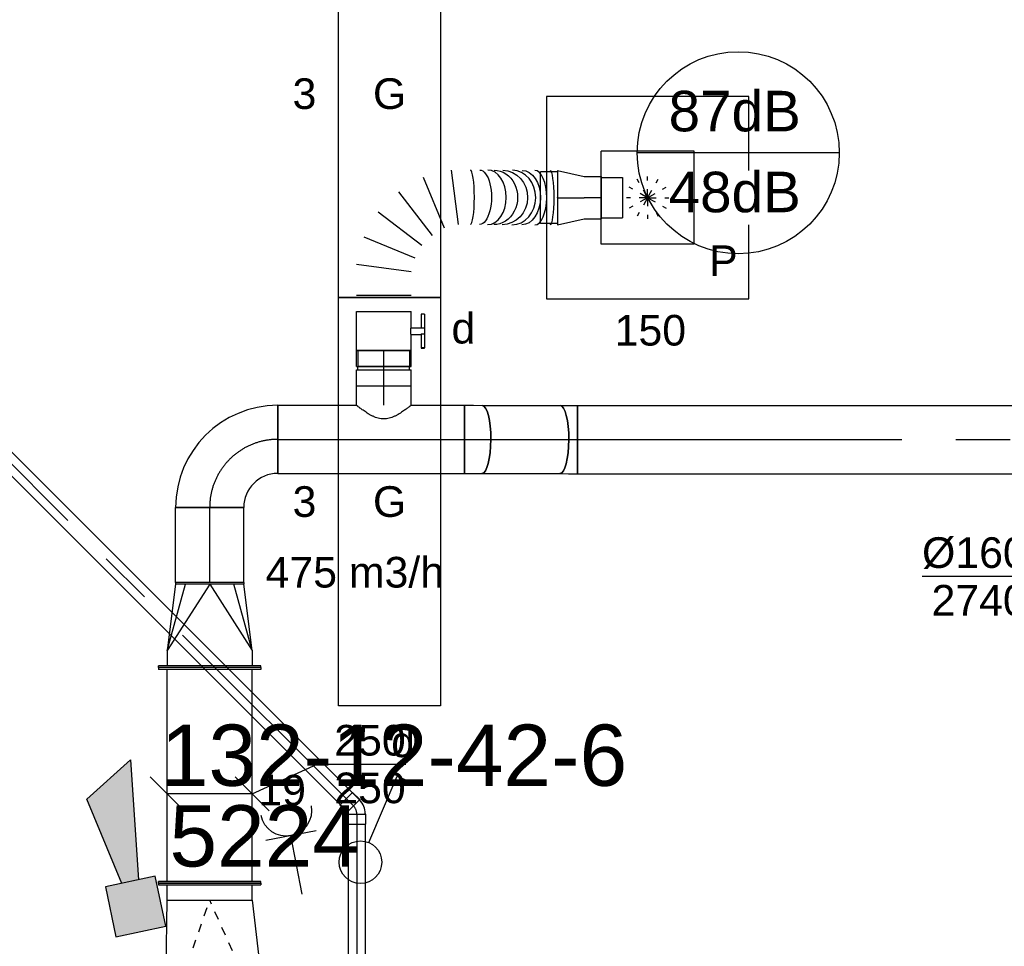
# Model space of a CAD drawing. Extents: x -238422 to 258194, y -34825 to 126331.
# Tile 170 of 239: x 14515 to 17407, y 20856 to 23578. Entities that reach past the tile are written whole.
import ezdxf
from ezdxf.enums import TextEntityAlignment as Align

# ---------------------------------------------------------------- set-up
doc = ezdxf.new("R2010")
doc.units = 0
doc.header["$LTSCALE"] = 50
doc.linetypes.add('CENTER2', pattern=[28.575000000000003, 19.05, -3.175, 3.175, -3.175])
doc.linetypes.add('STREEPJES', pattern=[0.1, 0.05, -0.05])
doc.layers.get('0').update_dxf_attribs({"linetype": 'CONTINUOUS'})
for name, color, linetype in [('brandmelddecibels', 3, 'CONTINUOUS'), ('brandmeldserienummers', 1, 'CONTINUOUS'), ('EL6222--', 3, 'CONTINUOUS'), ('EL6311--', 3, 'CONTINUOUS'), ('EL6511--', 3, 'CONTINUOUS'), ('lMcht aanvoer bestaand', 1, 'CONTINUOUS'), ('lMcht aanvoer bestaand_PR', 1, 'CONTINUOUS'), ('WL524---_D', 153, 'CONTINUOUS'), ('WL524---_HARTLIJN', 8, 'CONTINUOUS'), ('WL570---_TOEVOER', 3, 'CONTINUOUS'), ('WL570---_TOEVOER_HL', 8, 'CONTINUOUS'), ('WL570---_TOEVOER_RST', 2, 'CONTINUOUS'), ('WL570---_TOEVOER_RST_HL', 1, 'CONTINUOUS'), ('WM570---_RETOUR', 1, 'CONTINUOUS'), ('WM570---_TOEVOER', 1, 'CONTINUOUS'), ('WM570---_TOEVOER_PR', 1, 'CONTINUOUS'), ('WM570---_TOEVOER_RST_PR', 1, 'CONTINUOUS')]:
    doc.layers.add(name, color=color, linetype=linetype)
doc.styles.add('BURO-018', font='ARIAL.TTF', dxfattribs={"height": 90})

# ---------------------------------------------------------------- blocks, each defined once
blk = doc.blocks.new('E001611200300')
at = {"color": 0}
for p, q in [((-12, -3), (-12, 3)), ((-12, 3), (12, 3)), ((12, 3), (12, -3)), ((12, -3), (-12, -3))]:
    blk.add_line(p, q, dxfattribs=at)
at = {"color": 0, "linetype": 'Continuous', "style": 'BURO-018'}
for tag, p in [('E_GKAST', (0, 8)), ('E_GROEP', (0, 5)), ('E_SGROEP', (4.5, 5)), ('E_ARMCODE', (0, 0)), ('E_SLET', (4.5, -3))]:
    blk.add_attdef(tag, text='', height=1.8, dxfattribs=at).set_placement(p, align=Align.MIDDLE)
blk = doc.blocks.new('1114A1')
at = {"color": 0, "linetype": 'Continuous'}
for p, q in [((0.625, 3.332531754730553), (2.742413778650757, 7)), ((2.742413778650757, 7), (3.954849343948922, 6.299999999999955))]:
    blk.add_line(p, q, dxfattribs=at)
blk.add_circle((0, 2.25), 1.25, dxfattribs=at)
at = {"color": 0, "linetype": 'Continuous', "style": 'BURO-018'}
for tag, height, p in [('E_SLET1', 1.8, (3.355960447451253, 9)), ('E_GROEP', 1.799999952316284, (0, 0)), ('E_GKAST', 1.799999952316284, (0, 0))]:
    blk.add_attdef(tag, text='', height=height, dxfattribs=at).set_placement(p, align=Align.MIDDLE)
at = {"color": 0, "linetype": 'Continuous', "style": 'BURO-018', "flags": 1}
for tag in ['E_MATCODE', 'E_SGROEP']:
    blk.add_attdef(tag, text='', height=1.799999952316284, dxfattribs=at).set_placement((0, 0), align=Align.MIDDLE)
blk = doc.blocks.new('E00028')
at = {"color": 0, "linetype": 'Continuous'}
for p, q in [((1.5, 11), (-1.5, 9.267949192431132)), ((1.5, 11), (0.5, 4)), ((-0.5, 4), (-1.5, 9.267949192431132)), ((-1.5, 4), (-1.5, 1)), ((1.5, 4), (-1.5, 4)), ((1.5, 1), (1.5, 4)), ((-1.5, 1), (1.5, 1))]:
    blk.add_line(p, q, dxfattribs=at)
for points in [[(-1.5, 9.267949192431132), (1.5, 11), (-0.5, 4), (0.5, 4)], [(-1.5, 4), (1.5, 4), (-1.5, 1), (1.5, 1)]]:
    blk.add_solid(points, dxfattribs=at)
at = {"color": 0, "linetype": 'Continuous', "style": 'BURO-018'}
blk.add_attdef('E_TEXT1', text='', height=1.8, dxfattribs=at).set_placement((0, 13.5), align=Align.MIDDLE)
at = {"color": 0, "linetype": 'Continuous', "style": 'BURO-018', "flags": 1}
blk.add_attdef('E_MATCODE', (0, 0), '', height=1.799999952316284, dxfattribs=at)
blk = doc.blocks.new('111304')
at = {"color": 0, "linetype": 'Continuous'}
for p, q in [((-1.5, 4.5), (1.5, 4.5)), ((0, 1), (0, 4.5))]:
    blk.add_line(p, q, dxfattribs=at)
blk.add_arc((0, 6), 1.5, 180, 0, dxfattribs=at)
at = {"color": 0, "linetype": 'Continuous', "style": 'BURO-018'}
for tag, p in [('E_GKAST', (0, 11.5)), ('E_GROEP', (0, 8.5)), ('E_SGROEP', (4.5, 8.5))]:
    blk.add_attdef(tag, text='', height=1.8, dxfattribs=at).set_placement(p, align=Align.MIDDLE)
at = {"color": 0, "linetype": 'Continuous', "style": 'BURO-018', "flags": 1}
for tag, height, p in [('E_VERMCODE', 1.8, (13, 8.5)), ('E_MATCODE', 1.799999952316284, (0, 0))]:
    blk.add_attdef(tag, text='', height=height, dxfattribs=at).set_placement(p, align=Align.MIDDLE)
blk = doc.blocks.new('*U260')
at = {"color": 0, "ltscale": 10}
for p, q in [((-25.43291298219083, 100.0000000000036, -2900.000000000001), (-0.1277565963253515, 100.0000000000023, -2900.000000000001)), ((-0.1322629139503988, 99.99999414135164, -2900.000000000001), (26.06989191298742, 100.0681249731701, -2900.000000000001)), ((26.06989191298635, 100.0681249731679, -2900.000000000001), (26.58993006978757, -99.93119892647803, -2900.000000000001)), ((-25.43291298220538, -99.99999999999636, -2900.000000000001), (0.1277565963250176, -99.99999999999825, -2900.000000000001)), ((0.1322629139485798, -99.99999414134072, -2900.000000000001), (26.58993006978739, -99.93119892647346, -2900.000000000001))]:
    blk.add_line(p, q, dxfattribs=at)
blk.add_ellipse((-25.4329129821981, 3.637978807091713e-12, -2900.000000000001), major_axis=(6.361144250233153e-12, 100), ratio=0.258806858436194, start_param=3.141592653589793, end_param=6.283185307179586, dxfattribs=at)
at = {"layer": 'WL570---_TOEVOER_HL', "linetype": 'CENTER2'}
blk.add_ellipse((26.32486459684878, 2.009235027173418, -2900.000000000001), major_axis=(-199.9955297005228, -0.5200282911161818), ratio=0.009704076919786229, start_param=1.308996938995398, end_param=1.570796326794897, dxfattribs=at)
at = {"layer": 'WM570---_TOEVOER_PR', "color": 1, "style": 'BURO-018'}
blk.add_attdef('POSNR', text='', height=90, dxfattribs=at).set_placement((0, 0), align=Align.MIDDLE)
blk = doc.blocks.new('*U261')
at = {"color": 0, "ltscale": 10}
for p, q in [((1.818989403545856e-12, 100, -2968.185615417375), (229.0521109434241, 100.0000000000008, -2968.185615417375)), ((3.637978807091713e-12, -100, -2968.185615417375), (229.052110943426, -99.9999999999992, -2968.185615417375))]:
    blk.add_line(p, q, dxfattribs=at)
blk.add_ellipse((3.637978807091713e-12, 0, -2968.185615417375), major_axis=(-3.494166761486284e-13, 100), ratio=0.2588068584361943, start_param=3.141592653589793, end_param=6.283185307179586, dxfattribs=at)
at = {"color": 0, "ltscale": 10, "extrusion": (2.775548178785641e-17, 7.216979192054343e-20, -1)}
blk.add_ellipse((229.0521109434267, 0, -2968.185615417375), major_axis=(-3.494166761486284e-13, 100), ratio=0.2588068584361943, start_param=0, end_param=3.141592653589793, dxfattribs=at)
at = {"layer": 'WL570---_TOEVOER_HL', "linetype": 'CENTER2'}
blk.add_line((3.637978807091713e-12, 0, -2968.185615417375), (229.052110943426, 8.003462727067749e-13, -2968.185615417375), dxfattribs=at)
at = {"layer": 'WM570---_TOEVOER_PR', "color": 1, "style": 'BURO-018'}
blk.add_attdef('POSNR', text='', height=90, dxfattribs=at).set_placement((0, 0), align=Align.MIDDLE)
blk = doc.blocks.new('*U262')
at = {"color": 0, "ltscale": 10}
for p, q in [((-26.32999999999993, 100, -2975), (0.1277565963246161, 100, -2975)), ((-26.32999999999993, -100, -2975), (-26.32999999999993, 100, -2975)), ((0.1322629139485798, 99.999994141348, -2975), (25.69284608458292, 99.93353152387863, -2975)), ((-26.32999999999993, -100, -2975), (-0.1277565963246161, -100, -2975)), ((-0.1322629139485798, -99.999994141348, -2975), (25.1728079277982, -100.0657923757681, -2975))]:
    blk.add_line(p, q, dxfattribs=at)
at = {"color": 0, "ltscale": 10, "extrusion": (1.470778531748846e-33, -1.336382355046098e-51, -1)}
blk.add_ellipse((25.43282700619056, -0.06613042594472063, -2975), major_axis=(0.2600190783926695, 99.99966194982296), ratio=0.2588068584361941, start_param=0, end_param=3.141592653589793, dxfattribs=at)
at = {"layer": 'WL570---_TOEVOER_HL', "linetype": 'CENTER2', "extrusion": (1.470778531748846e-33, 0, -1)}
blk.add_ellipse((-26.32999999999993, -1.940778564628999, -2975), major_axis=(-199.9962057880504, -3.475991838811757e-12), ratio=0.009704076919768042, start_param=1.570796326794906, end_param=1.832595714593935, dxfattribs=at)
at = {"layer": 'WM570---_TOEVOER_PR', "color": 1, "style": 'BURO-018'}
blk.add_attdef('POSNR', text='', height=90, dxfattribs=at).set_placement((0, 0), align=Align.MIDDLE)
blk = doc.blocks.new('*U263')
at = {"color": 0, "ltscale": 10}
for p, q in [((0, 100, -2975), (220.4104374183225, 99.99999999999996, -2975)), ((0, -100, -2975), (3.673940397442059e-14, 100, -2975)), ((220.4104374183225, 100, -2975), (220.4104374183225, -100, -2975)), ((0, -100, -2975), (220.4104374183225, -100, -2975))]:
    blk.add_line(p, q, dxfattribs=at)
at = {"layer": 'WL570---_TOEVOER_HL', "linetype": 'CENTER2'}
blk.add_line((0, 0, -2975), (220.4104374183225, -4.04887405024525e-14, -2975), dxfattribs=at)
at = {"layer": 'WM570---_TOEVOER_PR', "color": 1, "style": 'BURO-018'}
blk.add_attdef('POSNR', text='', height=90, dxfattribs=at).set_placement((0, 0), align=Align.MIDDLE)
blk = doc.blocks.new('*U264')
at = {"color": 0, "ltscale": 10}
for p, q in [((-200, -100, -2975), (-200, 100, -2975)), ((100, -200, -2975), (-100, -200, -2975))]:
    blk.add_line(p, q, dxfattribs=at)
for radius, start, end in [(300.0000000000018, 3.197442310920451e-13, 89.99999999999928), (100.0000000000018, 1.039168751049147e-12, 89.99999999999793)]:
    blk.add_arc((-200.0000000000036, -200.0000000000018, -2975), radius, start, end, dxfattribs=at)
at = {"layer": 'WL570---_TOEVOER_HL', "linetype": 'CENTER2'}
blk.add_arc((-200, -200, -2975), 200, 0, 90, dxfattribs=at)
at = {"layer": 'WM570---_TOEVOER_PR', "color": 1, "style": 'BURO-018'}
blk.add_attdef('POSNR', text='', height=90, dxfattribs=at).set_placement((0, 0), align=Align.MIDDLE)
blk = doc.blocks.new('*U265')
at = {"color": 0, "ltscale": 10}
for p, q in [((-5, 150, -2975), (0, 150, -2975)), ((-5, -150, -2975), (-4.999999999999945, 150, -2975)), ((0, -150, -2975), (5.510910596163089e-14, 150, -2975)), ((45, 125, -2975), (0, 125, -2975)), ((240, -5.456968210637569e-12, -2975), (45.00000000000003, 125, -2975)), ((45, 125, -2975), (240, 70.71067811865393, -2975)), ((239.9999999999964, 100.0000000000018, -2975), (45, 125, -2975)), ((245, 100, -2975), (240, 100, -2975)), ((240, -100, -2975), (240, 100, -2975)), ((245, -100, -2975), (245, 100, -2975)), ((240, -5.456968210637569e-12, -2975), (44.99999999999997, -125.0000000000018, -2975)), ((45, -125.0000000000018, -2975), (240, -70.71067811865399, -2975)), ((45, -125.0000000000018, -2975), (240, -100.0000000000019, -2975)), ((245, -100, -2975), (240, -100, -2975)), ((45, -125, -2975), (0, -125, -2975)), ((-5, -150, -2975), (0, -150, -2975))]:
    blk.add_line(p, q, dxfattribs=at)
at = {"layer": 'WM570---_TOEVOER_PR', "color": 1, "style": 'BURO-018'}
blk.add_attdef('POSNR', text='', height=90, dxfattribs=at).set_placement((0, 0), align=Align.MIDDLE)
blk = doc.blocks.new('*U266')
at = {"color": 0, "ltscale": 10}
for p, q in [((0, 150, -2975), (5, 150, -2975)), ((0, -150, -2975), (5.510910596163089e-14, 150, -2975)), ((5, -150, -2975), (5.000000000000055, 150, -2975)), ((632.7658424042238, 150, -2975), (627.7658424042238, 150, -2975)), ((627.7658424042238, -150, -2975), (627.7658424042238, 150, -2975)), ((632.7658424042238, -150, -2975), (632.7658424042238, 150, -2975)), ((5, 125, -2975), (627.7658424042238, 124.9999999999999, -2975)), ((5, -125, -2975), (627.7658424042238, -125.0000000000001, -2975)), ((0, -150, -2975), (5, -150, -2975)), ((632.7658424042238, -150, -2975), (627.7658424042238, -150, -2975))]:
    blk.add_line(p, q, dxfattribs=at)
at = {"layer": 'lMcht aanvoer bestaand_PR', "color": 1, "style": 'BURO-018'}
blk.add_attdef('POSNR', text='', height=90, dxfattribs=at).set_placement((0, 0), align=Align.MIDDLE)
blk = doc.blocks.new('*U267')
at = {"layer": 'lMcht aanvoer bestaand', "color": 0, "ltscale": 10}
for p, q in [((0, 0), (190.9887799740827, 87.52765266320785)), ((190.9887799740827, 87.52765266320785), (450.7636776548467, 87.52765266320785)), ((-300, 50.00000000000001), (-200, -50.00000000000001)), ((-50, 50.00000000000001), (50, -50.00000000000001)), ((0, 0), (-250, 0))]:
    blk.add_line(p, q, dxfattribs=at)
at = {"layer": 'lMcht aanvoer bestaand', "color": 0, "style": 'BURO-018'}
for p in [(240.9887799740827, 112.5276526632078), (240.9887799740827, -27.47234733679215)]:
    blk.add_text('250', height=90, dxfattribs=at).set_placement(p)
blk = doc.blocks.new('*U268')
at = {"color": 0, "ltscale": 10}
for p, q in [((0, 194.5230368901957, -2975), (-5, 194.5230368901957, -2975)), ((-5, -155.4769631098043, -2975), (-5.000000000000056, 194.5230368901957, -2975)), ((0, -155.4769631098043, -2975), (-5.628429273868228e-14, 194.5230368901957, -2975)), ((-476.4257699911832, 150, -2975), (-471.4257699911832, 150, -2975)), ((-476.4257699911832, -150, -2975), (-476.4257699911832, 150, -2975)), ((-471.4257699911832, -150, -2975), (-471.4257699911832, 150, -2975)), ((-426.4257699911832, 124.9999999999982, -2975), (-50, 169.523036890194, -2975)), ((-50, 169.5230368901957, -2975), (-5, 169.5230368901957, -2975)), ((-50, -130.4769631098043, -2975), (-50.00000000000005, 169.5230368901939, -2975)), ((-426.4257699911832, 125, -2975), (-471.4257699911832, 125, -2975)), ((-426.4257699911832, -125, -2975), (-426.4257699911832, 124.9999999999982, -2975)), ((-426.4257699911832, -125, -2975), (-471.4257699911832, -125, -2975)), ((-50, -130.4769631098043, -2975), (-426.4257699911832, -125.0000000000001, -2975)), ((-50, -130.4769631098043, -2975), (-5, -130.4769631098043, -2975)), ((-476.4257699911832, -150, -2975), (-471.4257699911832, -150, -2975)), ((0, -155.4769631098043, -2975), (-5, -155.4769631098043, -2975))]:
    blk.add_line(p, q, dxfattribs=at)
at = {"color": 8, "linetype": 'STREEPJES', "ltscale": 10}
for p, q in [((-50, 169.5230368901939, -300.0000000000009), (-426.4257699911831, -5.684341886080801e-14, -124.9999999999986)), ((-50, -130.4769631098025, -299.9999999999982), (-426.4257699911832, -8.526512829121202e-14, -124.9999999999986))]:
    blk.add_line(p, q, dxfattribs=at)
at = {"layer": 'lMcht aanvoer bestaand_PR', "color": 1, "style": 'BURO-018'}
blk.add_attdef('POSNR', text='', height=90, dxfattribs=at).set_placement((0, 0), align=Align.MIDDLE)
blk = doc.blocks.new('*U366')
at = {"color": 0, "ltscale": 10}
for p, q in [((297.5000000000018, 297.5, -2710), (-297.5, 297.5, -2710)), ((-297.5, 297.5, -2710), (-297.5, -297.5, -2710)), ((297.5000000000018, 80, -2710), (297.5000000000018, 297.5, -2710)), ((136.5000000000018, 136.5, -2710), (-136.5, 136.5, -2710)), ((-136.5, -136.5, -2710), (-136.5, 136.5, -2710)), ((136.5000000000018, -136.5, -2710), (136.5000000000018, 136.5, -2710)), ((297.5000000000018, -297.5, -2710), (297.5000000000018, -80, -2710)), ((136.5000000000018, -136.5, -2710), (-136.5, -136.5, -2710)), ((-297.5, -297.5, -2710), (297.5000000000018, -297.5, -2710))]:
    blk.add_line(p, q, dxfattribs=at)
at = {"color": 8, "linetype": 'STREEPJES', "ltscale": 10}
for q in [(0, 62.5, -2710), (-54.12658773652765, 31.25, -2710), (-31.25, 54.12658773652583, -2710), (31.25000000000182, 54.12658773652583, -2710), (54.12658773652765, 31.25, -2710), (-62.5, 0, -2710), (-54.12658773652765, -31.25, -2710), (-31.25, -54.12658773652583, -2710), (0, -62.5, -2710), (31.24999999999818, -54.12658773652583, -2710), (54.12658773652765, -31.25, -2710), (62.50000000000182, 0, -2710)]:
    blk.add_line((0, 0, -2710), q, dxfattribs=at)
at = {"layer": 'WL570---_TOEVOER_RST_HL', "linetype": 'CENTER2'}
blk.add_circle((0, 0, -2710), 0.075, dxfattribs=at)
at = {"layer": 'WL570---_TOEVOER_RST', "color": 1, "style": 'BURO-018'}
for tag in ['MC', 'Q']:
    blk.add_attdef(tag, text='', height=90, dxfattribs=at).set_placement((0, 0), align=Align.MIDDLE)
at = {"layer": 'WM570---_TOEVOER_RST_PR', "color": 1, "style": 'BURO-018'}
blk.add_attdef('POSNR', text='', height=90, dxfattribs=at).set_placement((0, 0), align=Align.MIDDLE)
blk = doc.blocks.new('*U1104')
at = {"color": 0, "ltscale": 10}
for p, q in [((0, 100, -2900), (3335.140486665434, 100, -2900)), ((0, -100, -2900), (0, 100, -2900)), ((0, -100, -2900), (3335.140486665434, -100, -2900))]:
    blk.add_line(p, q, dxfattribs=at)
at = {"layer": 'WL570---_TOEVOER_HL', "linetype": 'CENTER2'}
blk.add_line((0, 0, -2900), (3335.140486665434, 0, -2900), dxfattribs=at)
at = {"layer": 'WM570---_TOEVOER_PR', "color": 1, "style": 'BURO-018'}
blk.add_attdef('POSNR', text='', height=90, dxfattribs=at).set_placement((0, 0), align=Align.MIDDLE)
blk = doc.blocks.new('*U1176')
at = {"layer": 'WM570---_RETOUR', "color": 0, "ltscale": 10}
for p, q in [((-49.99999999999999, -49.99999999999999), (49.99999999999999, 49.99999999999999)), ((50, -6.123233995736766e-15), (-676.7956367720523, 8.288356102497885e-14))]:
    blk.add_line(p, q, dxfattribs=at)
at = {"layer": 'WM570---_RETOUR', "color": 0, "style": 'BURO-018'}
for s, p in [('%%c160', (-676.7956367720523, 25.00000000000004)), ('2740', (-648.9238768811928, -115))]:
    blk.add_text(s, height=90, dxfattribs=at).set_placement(p)
blk = doc.blocks.new('*U1228')
at = {"color": 0, "ltscale": 10}
for p, q in [((0, 100, -2975), (231.4213046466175, 100, -2975)), ((0, -100, -2975), (0, 100, -2975)), ((391.4213046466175, 100, -2975), (548.3107070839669, 100, -2975)), ((548.3107070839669, 100, -2975), (548.3107070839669, -100, -2975)), ((0, -100, -2975), (548.3107070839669, -100, -2975))]:
    blk.add_line(p, q, dxfattribs=at)
at = {"layer": 'WL570---_TOEVOER_HL', "linetype": 'CENTER2'}
blk.add_line((0, 0, -2975), (548.3107070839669, 0, -2975), dxfattribs=at)
at = {"layer": 'WM570---_TOEVOER_PR', "color": 1, "style": 'BURO-018'}
blk.add_attdef('POSNR', text='', height=90, dxfattribs=at).set_placement((0, 0), align=Align.MIDDLE)
blk = doc.blocks.new('*U1229')
at = {"color": 0, "ltscale": 10}
for p, q in [((0, 80, -2975), (57.29999999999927, 79.99999999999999, -2975)), ((57.29999999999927, 80, -2975), (57.29999999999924, -80, -2975)), ((0, -80, -2975), (57.29999999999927, -80.00000000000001, -2975))]:
    blk.add_line(p, q, dxfattribs=at)
blk.add_spline([(-0.3280590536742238, -79.58954587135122, -2975), (-1.305192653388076, -78.36239530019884, -2975), (-2.910129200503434, -76.33114051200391, -2975), (-5.106933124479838, -73.51662492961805, -2975), (-7.844236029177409, -69.94772929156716, -2975), (-11.05407930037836, -65.66107529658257, -2975), (-14.65031407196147, -60.70064981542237, -2975), (-18.52655242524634, -55.11735352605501, -2975), (-22.55381289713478, -48.9684786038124, -2975), (-26.57834982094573, -42.31712082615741, -2975), (-30.42083030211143, -35.23153212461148, -2975), (-33.87909553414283, -27.78442022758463, -2975), (-36.73791950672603, -20.05220258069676, -2975), (-38.78926254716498, -12.11422220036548, -2975), (-39.86333759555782, -4.051933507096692, -2975), (-39.86333759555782, 4.051933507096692, -2975), (-38.78926254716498, 12.11422220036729, -2975), (-36.73791950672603, 20.05220258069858, -2975), (-33.87909553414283, 27.78442022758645, -2975), (-30.42083030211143, 35.23153212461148, -2975), (-26.57834982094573, 42.31712082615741, -2975), (-22.55381289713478, 48.96847860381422, -2975), (-18.52655242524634, 55.11735352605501, -2975), (-14.65031407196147, 60.70064981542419, -2975), (-11.05407930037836, 65.66107529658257, -2975), (-7.844236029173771, 69.94772929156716, -2975), (-5.106933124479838, 73.51662492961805, -2975), (-2.910129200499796, 76.33114051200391, -2975), (-1.305192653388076, 78.36239530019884, -2975), (-0.3280590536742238, 79.58954587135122, -2975), (0, 80, -2975)], degree=3, dxfattribs=at)
at = {"layer": 'WL570---_TOEVOER_HL', "linetype": 'CENTER2'}
blk.add_line((0, 0, -2975), (57.29999999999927, -1.052583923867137e-14, -2975), dxfattribs=at)
at = {"layer": 'WM570---_TOEVOER_PR', "color": 1, "style": 'BURO-018'}
blk.add_attdef('POSNR', text='', height=90, dxfattribs=at).set_placement((0, 0), align=Align.MIDDLE)
blk = doc.blocks.new('*U1230')
at = {"color": 0, "ltscale": 10}
for p, q in [((-51.70000000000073, 80, -2975), (-5, 79.99999999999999, -2975)), ((-51.70000000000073, 80, -2975), (-51.70000000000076, -80, -2975)), ((-5, 80, -2975), (-5.000000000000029, -80, -2975)), ((-5, 76, -2975), (5, 76, -2975)), ((5, 80, -2975), (51.70000000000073, 79.99999999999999, -2975)), ((5, 80, -2975), (4.999999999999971, -80, -2975)), ((51.70000000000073, 80, -2975), (51.7000000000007, -80, -2975)), ((-51.70000000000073, -80, -2975), (-5, -80.00000000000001, -2975)), ((-5, -76, -2975), (5, -76, -2975)), ((5, -80, -2975), (51.70000000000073, -80.00000000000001, -2975))]:
    blk.add_line(p, q, dxfattribs=at)
at = {"layer": 'WL570---_TOEVOER_HL', "linetype": 'CENTER2'}
blk.add_line((-51.70000000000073, 0, -2975), (51.70000000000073, -1.899427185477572e-14, -2975), dxfattribs=at)
at = {"layer": 'WM570---_TOEVOER_PR', "color": 1, "style": 'BURO-018'}
blk.add_attdef('POSNR', text='', height=90, dxfattribs=at).set_placement((0, 0), align=Align.MIDDLE)
blk = doc.blocks.new('*U1231')
at = {"color": 0, "ltscale": 10}
for p, q in [((0, 76, -2725), (-50, 76, -2725)), ((-50, -76, -2725), (-50, 76, -2725)), ((-50, -76, -2725), (-50, 76, -2725)), ((0, 80, -2725), (78.17000000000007, 62.5, -2725)), ((0, 80, -2725), (0, -80, -2725)), ((78.17000000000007, 62.5, -2725), (128.1700000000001, 62.5, -2725)), ((128.1700000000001, 62.5, -2725), (128.1700000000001, -62.5, -2725)), ((128.1700000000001, 59.375, -2725), (190.6700000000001, 59.375, -2725)), ((190.6700000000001, 59.375, -2725), (190.6700000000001, -59.375, -2725)), ((190.6700000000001, 59.375, -2725), (190.6700000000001, -59.375, -2725)), ((0, -76, -2725), (-50, -76, -2725)), ((0, -80, -2725), (78.17000000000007, -62.5, -2725)), ((78.17000000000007, -62.5, -2725), (128.1700000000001, -62.5, -2725)), ((128.1700000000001, -59.375, -2725), (190.6700000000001, -59.375, -2725))]:
    blk.add_line(p, q, dxfattribs=at)
at = {"layer": 'WL570---_TOEVOER_RST_HL', "linetype": 'CENTER2'}
for p in [(0, 0, -2725), (128.1700000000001, 0, -2725)]:
    blk.add_line(p, (78.17000000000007, 0, -2725), dxfattribs=at)
blk.add_circle((0, 0, -2725), 0.075, dxfattribs=at)
at = {"layer": 'WM570---_TOEVOER_RST_PR', "color": 1, "style": 'BURO-018'}
blk.add_attdef('POSNR', text='', height=90, dxfattribs=at).set_placement((0, 0), align=Align.MIDDLE)
blk = doc.blocks.new('*U1232')
at = {"color": 2, "ltscale": 10}
for p, q in [((-57.25, 76, -2975), (-103.9500000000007, 76.00000000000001, -2975)), ((-103.9500000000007, -76, -2975), (-103.9500000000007, 76, -2975)), ((-57.25, 80, -2975), (57.25, 79.99999999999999, -2975)), ((-57.25, -80, -2975), (-57.24999999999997, 80, -2975)), ((57.25, 80, -2975), (57.24999999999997, -80, -2975)), ((-57.25, -76, -2975), (-103.9500000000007, -75.99999999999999, -2975)), ((-57.25, -80, -2975), (-9.54166666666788, -80.00000000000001, -2975)), ((-9.54166666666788, -80, -2975), (-9.541666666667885, -109.3333333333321, -2975)), ((9.54166666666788, -80, -2975), (9.541666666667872, -120, -2975)), ((9.54166666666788, -80, -2975), (57.25, -80.00000000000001, -2975)), ((-50.24662103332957, -109.3333333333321, -2975), (-50.24662103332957, -119.9999999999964, -2975)), ((-48.91328769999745, -109.3333333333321, -2975), (-50.24662103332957, -109.3333333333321, -2975)), ((-7.515583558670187, -109.3333333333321, -2975), (-48.91328769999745, -109.3333333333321, -2975)), ((-48.91328769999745, -120, -2975), (-48.91328769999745, -109.3333333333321, -2975)), ((-7.515583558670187, -109.3333333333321, -2975), (-7.515583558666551, -120, -2975)), ((50.24662103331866, -109.3333333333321, -2975), (9.54166666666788, -109.3333333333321, -2975)), ((50.24662103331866, -120, -2975), (50.24662103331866, -109.3333333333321, -2975)), ((-50.24662103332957, -119.9999999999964, -2975), (-48.91328769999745, -120, -2975)), ((-7.515583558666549, -120, -2975), (-48.91328769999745, -120, -2975)), ((9.54166666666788, -120, -2975), (-7.515583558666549, -120, -2975)), ((50.24662103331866, -120, -2975), (9.54166666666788, -120, -2975))]:
    blk.add_line(p, q, dxfattribs=at)
blk.add_spline([(-9.492711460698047, -79.9941758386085, -2975), (-9.34634818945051, -79.9769393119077, -2975), (-9.104078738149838, -79.9489890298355, -2975), (-8.768389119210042, -79.91145878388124, -2975), (-8.342723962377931, -79.86587281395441, -2975), (-7.831451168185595, -79.81408537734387, -2975), (-7.239817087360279, -79.7582067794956, -2975), (-6.573892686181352, -79.70051858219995, -2975), (-5.840511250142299, -79.64338119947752, -2975), (-5.047198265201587, -79.58913749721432, -2975), (-4.202094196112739, -79.5400162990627, -2975), (-3.31387095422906, -79.49803983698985, -2975), (-2.39164291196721, -79.46493914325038, -2975), (-1.444873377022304, -79.44208114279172, -2975), (-0.4832774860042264, -79.43041076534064, -2975), (0.4832774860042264, -79.43041076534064, -2975), (1.444873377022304, -79.44208114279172, -2975), (2.39164291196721, -79.46493914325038, -2975), (3.31387095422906, -79.49803983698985, -2975), (4.202094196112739, -79.5400162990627, -2975), (5.047198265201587, -79.58913749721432, -2975), (5.840511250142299, -79.64338119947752, -2975), (6.573892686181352, -79.70051858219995, -2975), (7.239817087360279, -79.7582067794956, -2975), (7.831451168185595, -79.81408537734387, -2975), (8.342723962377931, -79.86587281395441, -2975), (8.768389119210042, -79.91145878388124, -2975), (9.104078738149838, -79.9489890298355, -2975), (9.34634818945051, -79.9769393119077, -2975), (9.492711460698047, -79.9941758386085, -2975), (9.54166666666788, -80, -2975)], degree=3, dxfattribs=at)
at = {"layer": 'WL570---_TOEVOER', "color": 1, "style": 'BURO-018'}
blk.add_attdef('I', text='', height=90, dxfattribs=at).set_placement((0, 0), align=Align.MIDDLE)
at = {"layer": 'WM570---_TOEVOER_PR', "color": 1, "style": 'BURO-018'}
blk.add_attdef('POSNR', text='', height=90, dxfattribs=at).set_placement((0, 0), align=Align.MIDDLE)
blk = doc.blocks.new('*U1233')
at = {"color": 0, "ltscale": 10}
for p, q in [((0, 80, -2975), (-2.939152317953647e-14, -80, -2975)), ((47.92700393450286, 80, -2975), (47.92700393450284, -80, -2975)), ((116.9184074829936, -80, -2975), (137.982807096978, 80, -2975)), ((219.3693975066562, 58.19252882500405, -2975), (157.6117026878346, -90.90373558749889, -2975)), ((194.0963130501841, -111.9681352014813, -2975), (292.3386182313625, 16.06372959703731, -2975)), ((351.9177374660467, -43.51538963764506, -2975), (223.885872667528, -141.7576948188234, -2975)), ((244.9502722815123, -178.2423051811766, -2975), (394.0465366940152, -116.484610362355, -2975)), ((415.8540078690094, -197.8712007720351, -2975), (255.8540078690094, -218.9356003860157, -2975)), ((414.6769796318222, -510.4376333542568, -2975), (254.6769796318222, -510.4376333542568, -2975))]:
    blk.add_line(p, q, dxfattribs=at)
for centre, major_axis, ratio, start_param, end_param in [((335.8540078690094, -254.3084736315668, -2975), (-79.99999954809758, 0.05722815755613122), 0.1485857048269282, 6.283079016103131, 9.424671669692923), ((335.7398719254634, -305.4675592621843, -2975), (-79.99924313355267, 0.356260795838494), 0.6798446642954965, 6.282300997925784, 9.423893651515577), ((335.0257909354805, -376.9414797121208, -2975), (79.99712673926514, -0.6873268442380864), 0.8680279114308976, 3.144055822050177, 6.280722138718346), ((334.7395417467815, -443.858122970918, -2975), (79.99981403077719, -0.1833288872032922), 0.4329184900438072, 3.141965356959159, 6.283558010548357)]:
    blk.add_ellipse(centre, major_axis=major_axis, ratio=ratio, start_param=start_param, end_param=end_param, dxfattribs=at)
at = {"color": 0, "ltscale": 10, "extrusion": (0, 0, -0.9999999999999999)}
for centre, major_axis, ratio, start_param, end_param in [((335.81483428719, -281.6890940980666, -2975), (79.99981403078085, -0.1833288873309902), 0.432918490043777, 6.282812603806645, 9.424405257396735), ((335.6355979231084, -323.5892856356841, -2975), (79.99712673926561, -0.6873268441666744), 0.8680279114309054, 6.280722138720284, 9.422314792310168)]:
    blk.add_ellipse(centre, major_axis=major_axis, ratio=ratio, start_param=start_param, end_param=end_param, dxfattribs=at)
at = {"color": 0, "ltscale": 10, "extrusion": (0, 0, -1)}
for centre, major_axis, ratio, start_param, end_param in [((335.3492888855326, -348.6385481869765, -2975), (79.99477486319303, -0.9143273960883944), 0.9246206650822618, 0, 3.141592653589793), ((334.8592602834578, -405.8827578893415, -2975), (-79.99924313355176, 0.3562607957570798), 0.6798446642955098, 3.142476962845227, 6.28406961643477), ((334.6769796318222, -487.5863052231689, -2975), (-79.99999954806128, 0.05722815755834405), 0.1485857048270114, 3.141698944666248, 6.283291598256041)]:
    blk.add_ellipse(centre, major_axis=major_axis, ratio=ratio, start_param=start_param, end_param=end_param, dxfattribs=at)
at = {"layer": 'WM570---_TOEVOER_PR', "color": 1, "style": 'BURO-018'}
blk.add_attdef('POSNR', text='', height=90, dxfattribs=at).set_placement((0, 0), align=Align.MIDDLE)
blk = doc.blocks.new('*U1283')
at = {"color": 0, "ltscale": 10}
for p, q in [((30.00000000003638, 25, -2750), (1827.641878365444, 25.00000000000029, -2750)), ((1827.641878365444, 25, -2750), (1827.641878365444, -25, -2750)), ((29.99999999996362, -25, -2750), (1827.641878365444, -24.99999999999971, -2750))]:
    blk.add_line(p, q, dxfattribs=at)
at = {"layer": 'WL524---_HARTLIJN', "linetype": 'CENTER2'}
blk.add_line((0, 0, -2750), (1827.641878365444, 2.939072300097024e-13, -2750), dxfattribs=at)
at = {"layer": 'WL524---_D', "color": 1, "style": 'BURO-018'}
blk.add_attdef('POSNR', text='', height=90, dxfattribs=at).set_placement((0, 0), align=Align.MIDDLE)
blk = doc.blocks.new('*U1284')
at = {"color": 0, "ltscale": 10}
for p, q in [((-44.00000000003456, 26.24999999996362, -2750), (-14.00000000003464, 26.25000000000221, -2750)), ((-44.00000000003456, 26.24999999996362, -2750), (-43.99999999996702, -26.25000000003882, -2750)), ((-14.00000000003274, 26.25, -2750), (-12.75000000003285, 25.00000000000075, -2750)), ((-14.00000000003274, 26.25, -2750), (-13.99999999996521, -26.25000000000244, -2750)), ((-8.662058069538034, -28.46104794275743, -2750), (28.46104794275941, 8.662058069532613, -2750)), ((28.46104794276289, 8.662058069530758, -2750), (26.69328098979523, 8.662058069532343, -2750)), ((49.6742513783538, -12.55114536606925, -2750), (28.46104794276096, 8.662058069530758, -2750)), ((-43.99999999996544, -26.25000000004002, -2750), (-13.99999999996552, -26.25000000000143, -2750)), ((-13.99999999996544, -26.25, -2750), (-12.74999999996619, -24.99999999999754, -2750)), ((-12.75000000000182, -25, -2750), (-8.662058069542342, -26.69328098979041, -2750)), ((-8.662058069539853, -28.46104794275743, -2750), (-8.662058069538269, -26.69328098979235, -2750)), ((12.5511453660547, -49.67425137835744, -2750), (-8.662058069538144, -28.46104794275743, -2750)), ((12.5511453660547, -49.67425137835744, -2750), (49.67425137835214, -12.5511453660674, -2750))]:
    blk.add_line(p, q, dxfattribs=at)
blk.add_arc((-12.74999999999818, -30.78122292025, -2750), 55.78122292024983, 45.00000000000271, 90.00000000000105, dxfattribs=at)
at = {"layer": 'WL524---_HARTLIJN', "linetype": 'CENTER2'}
for p, q in [((-13.99999999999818, 0, -2750), (-12.74999999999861, 1.607811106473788e-12, -2750)), ((9.899494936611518, -9.899494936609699, -2750), (9.015611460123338, -9.015611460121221, -2750))]:
    blk.add_line(p, q, dxfattribs=at)
blk.add_arc((-12.75000000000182, -30.78122292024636, -2750), 30.78122292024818, 44.9999999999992, 89.99999999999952, dxfattribs=at)
at = {"layer": 'WL524---_D', "color": 1, "style": 'BURO-018'}
blk.add_attdef('POSNR', text='', height=90, dxfattribs=at).set_placement((0, 0), align=Align.MIDDLE)
blk = doc.blocks.new('*U1286')
at = {"color": 0, "ltscale": 10}
for p, q in [((29.99999999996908, 25, -2750), (2138.340415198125, 24.99999999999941, -2750)), ((2138.340415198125, 25, -2750), (2138.340415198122, -24.99999999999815, -2750)), ((30.00000000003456, -24.99999999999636, -2750), (2138.340415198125, -24.99999999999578, -2750))]:
    blk.add_line(p, q, dxfattribs=at)
at = {"layer": 'WL524---_HARTLIJN', "linetype": 'CENTER2'}
blk.add_line((0, 0, -2750), (2138.340415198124, 4.748069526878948e-13, -2750), dxfattribs=at)
at = {"layer": 'WL524---_D', "color": 1, "style": 'BURO-018'}
blk.add_attdef('POSNR', text='', height=90, dxfattribs=at).set_placement((0, 0), align=Align.MIDDLE)

msp = doc.modelspace()

# ---------------------------------------------------------------- linework, layer by layer
at = {"layer": 'brandmelddecibels'}
msp.add_line((16922.48262752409, 23187.15457267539), (16329.07755274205, 23187.15457267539), dxfattribs=at)
msp.add_circle((16625.78009013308, 23187.15457267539), 296.7025373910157, dxfattribs=at)

# ---------------------------------------------------------------- block references
at = {"layer": 'EL6222--'}
ref = msp.add_blockref('111304', (15354.72031066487, 20960.61596856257), dxfattribs=dict(at, xscale=-50.00000000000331, yscale=50.0000000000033, zscale=50, rotation=10.95464905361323))
ref.add_attrib('E_GROEP', '19', dxfattribs={"layer": '0', "color": 1, "linetype": 'Continuous', "height": 90, "style": 'BURO-018'}).set_placement((15286.12303497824, 21315.01578362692), align=Align.MIDDLE)
at = {"layer": 'EL6311--'}
ref = msp.add_blockref('E001611200300', (15601.65786128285, 23360.6035926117), dxfattribs=dict(at, xscale=50, yscale=50, zscale=50, rotation=90))
ref.add_attrib('E_ARMCODE', 'G', dxfattribs={"layer": '0', "color": 1, "linetype": 'Continuous', "height": 90, "style": 'BURO-018'}).set_placement((15601.65786128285, 23360.6035926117), align=Align.MIDDLE)
ref.add_attrib('E_SLET', 'd', dxfattribs={"layer": '0', "color": 1, "linetype": 'Continuous', "height": 90, "style": 'BURO-018'}).set_placement((15818.5327215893, 23871.55144734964), align=Align.MIDDLE)
ref.add_attrib('E_GROEP', '3', dxfattribs={"layer": '0', "color": 1, "linetype": 'Continuous', "height": 90, "style": 'BURO-018'}).set_placement((15351.65786128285, 23360.6035926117), align=Align.MIDDLE)
ref = msp.add_blockref('E001611200300', (15601.65786128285, 22162.58781673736), dxfattribs=dict(at, xscale=50, yscale=50, zscale=50, rotation=90))
ref.add_attrib('E_ARMCODE', 'G', dxfattribs={"layer": '0', "color": 1, "linetype": 'Continuous', "height": 90, "style": 'BURO-018'}).set_placement((15601.65786128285, 22162.58781673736), align=Align.MIDDLE)
ref.add_attrib('E_SLET', 'd', dxfattribs={"layer": '0', "color": 1, "linetype": 'Continuous', "height": 90, "style": 'BURO-018'}).set_placement((15818.5327215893, 22673.5356714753), align=Align.MIDDLE)
ref.add_attrib('E_GROEP', '3', dxfattribs={"layer": '0', "color": 1, "linetype": 'Continuous', "height": 90, "style": 'BURO-018'}).set_placement((15351.65786128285, 22162.58781673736), align=Align.MIDDLE)
ref = msp.add_blockref('1114A1', (15529.75210040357, 20991.6260155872), dxfattribs=dict(at, xscale=50, yscale=50, zscale=50, rotation=6.948350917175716))
ref.add_attrib('E_SLET1', 'd', dxfattribs={"layer": '0', "color": 1, "linetype": 'Continuous', "height": 90, "style": 'BURO-018'}).set_placement((15641.45817845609, 21458.72119991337), align=Align.MIDDLE)
at = {"layer": 'EL6511--', "xscale": 49.99999999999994, "yscale": 49.99999999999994, "zscale": 49.99999999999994, "rotation": 12}
msp.add_blockref('E00028', (14881.67155068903, 20850.87530002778), dxfattribs=at)
at = {"layer": 'lMcht aanvoer bestaand'}
msp.add_blockref('*U267', (15198.14886447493, 21304.05848235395, 2975), dxfattribs=at)
at = {"layer": 'WL524---_D'}
for name, p, rotation in [('*U1286', (13983.22349822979, 22780.60593239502, 2750), 314.9999999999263), ('*U1284', (15505.15800123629, 21258.67142938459, 2750), 314.9999999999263), ('*U1283', (15505.15800123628, 21244.67142938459, 2750), 270)]:
    msp.add_blockref(name, p, dxfattribs=dict(at, rotation=rotation))
at = {"layer": 'WL570---_TOEVOER'}
for name, p, rotation in [('*U1233', (15584.57016912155, 22720.39271980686, 2975), 90), ('*U1232', (15584.57016912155, 22663.14271980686, 2975), 90), ('*U1230', (15584.57016912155, 22554.19271980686, 2975), 90), ('*U1229', (15584.57016912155, 22445.19271980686, 2975), 90), ('*U264', (15073.14886447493, 22345.19271980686, 2975), 90), ('*U261', (15873.22239856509, 22345.12658938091, 2968.185615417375), 359.8510198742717), ('*U260', (16127.70656220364, 22344.46487976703, 2900), 359.8510198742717), ('*U263', (15073.14886447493, 21924.78228238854, 2975), 90), ('*U265', (15073.14886447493, 21679.78228238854, 2975), 90), ('*U266', (15073.14886447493, 21042.01643998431, 2975), 90), ('*U268', (15073.14886447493, 20565.59066999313, 2975), 270)]:
    msp.add_blockref(name, p, dxfattribs=dict(at, rotation=rotation))
for name, p in [('*U1228', (15273.14886447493, 22345.19271980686, 2975)), ('*U262', (15847.7895715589, 22345.19271980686, 2975)), ('*U1104', (16154.03656220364, 22344.46487976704, 2900))]:
    msp.add_blockref(name, p, dxfattribs=at)
at = {"layer": 'WL570---_TOEVOER_RST'}
ref = msp.add_blockref('*U366', (16359.67780247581, 23055.06969943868, 2710), dxfattribs=at)
ref.add_attrib('Q', '150', dxfattribs={"color": 1, "height": 90, "style": 'BURO-018'}).set_placement((16367.65582425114, 22665.76908314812), align=Align.MIDDLE)
ref.add_attrib('MC', 'P', dxfattribs={"color": 1, "height": 90, "style": 'BURO-018'}).set_placement((16582.186463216, 22869.94143757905), align=Align.MIDDLE)
msp.add_blockref('*U1231', (16095.00780247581, 23055.06969943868, 2725), dxfattribs=at)
at = {"layer": 'WM570---_RETOUR'}
msp.add_blockref('*U1176', (17842.45835910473, 21942.68024191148, 2740.399999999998), dxfattribs=at)

# ---------------------------------------------------------------- texts
at = {"layer": 'brandmelddecibels', "color": 2, "style": 'BURO-018'}
for s, p in [('87dB', (16615.37377227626, 23249.85462287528)), ('48dB', (16615.37377227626, 23012.22453570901))]:
    msp.add_text(s, height=119.07, dxfattribs=at).set_placement(p, align=Align.CENTER)
at = {"layer": 'brandmeldserienummers', "color": 1, "style": 'BURO-018'}
for s, p in [('132-12-42-6', (14929.78668946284, 21327.62300300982)), ('5224', (14955.09782306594, 21090.71976451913))]:
    msp.add_text(s, height=180, dxfattribs=at).set_placement(p)
at = {"layer": 'WM570---_TOEVOER', "style": 'BURO-018'}
msp.add_text('475 m3/h', height=90, dxfattribs=at).set_placement((15237.38300185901, 21910.05082524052))

doc.saveas('drawing.dxf')
